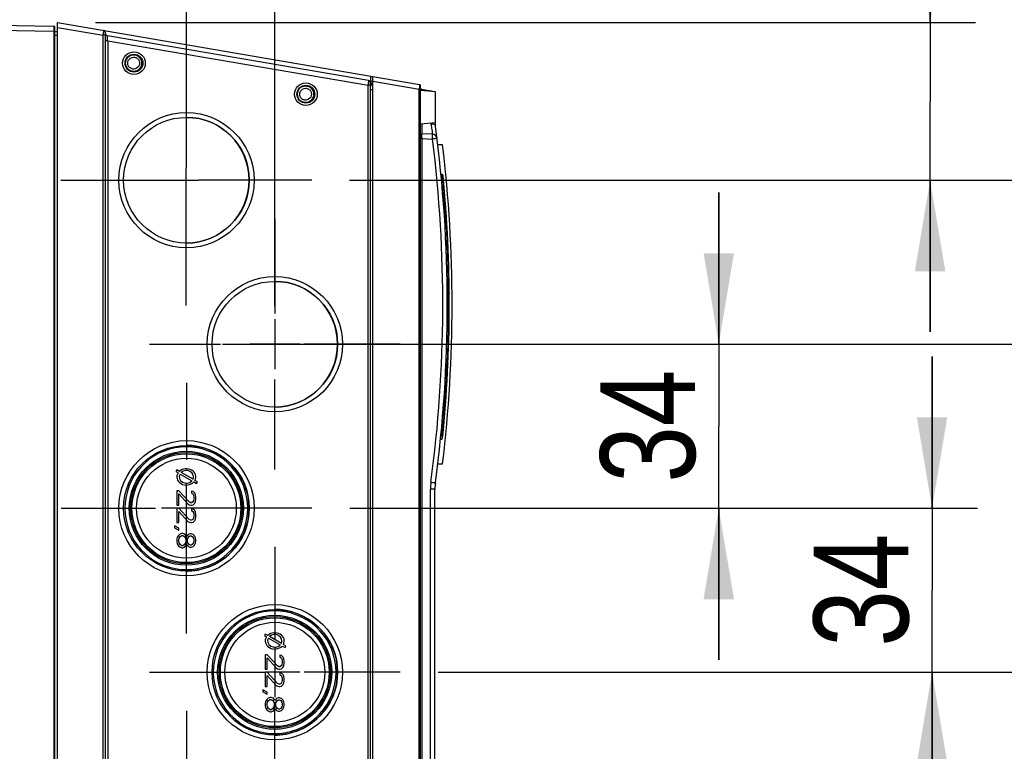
# Model space of a CAD drawing. Header units: inches. Extents: x 0 to 82.7, y 0 to 58.5.
# Tile 57 of 60: x 36.4 to 44.6, y 47 to 53. Entities that reach past the tile are written whole.
import ezdxf

# ---------------------------------------------------------------- set-up
doc = ezdxf.new("R2010")
doc.units = ezdxf.units.IN
doc.header["$LTSCALE"] = 4.547244
doc.header["$MEASUREMENT"] = 0
doc.linetypes.add('CENTER', pattern=[0.6, 0.375, -0.075, 0.075, -0.075])
doc.layers.get('0').update_dxf_attribs({"linetype": 'CONTINUOUS'})
doc.layers.add('DEFAULT_1', color=7, linetype='CENTER')
doc.styles.get("Standard").update_dxf_attribs({"font": 'txt', "width": 0.8})
doc.dimstyles.new('DIMSTYLE_2', dxfattribs={"dimtxt": 0.78125, "dimasz": 0.75, "dimexe": 0.18, "dimexo": 0.0625, "dimgap": 0.09, "dimtad": 1, "dimdec": 0, "dimzin": 4, "dimdsep": 46, "dimtxsty": 'STANDARD', "dimblk": '_FILLED', "dimblk1": '_FILLED', "dimblk2": '_FILLED', "dimcen": 0.09, "dimadec": 0, "dimazin": 0, "dimtfac": 1, "dimtdec": 0, "dimtofl": 0, "dimtmove": 0, "dimatfit": 3, "dimldrblk": '_FILLED', "dimfxl": 1, "dimtolj": 1, "dimtzin": 4, "dimarcsym": 0})

# ---------------------------------------------------------------- blocks, each defined once
blk = doc.blocks.new('_FILLED')
at = {"color": 0, "linetype": 'BYBLOCK'}
blk.add_solid([(0, 0), (-1, 0.167), (-1, -0.167)], dxfattribs=at)
blk = doc.blocks.new('*D2')
at = {"color": 7, "linetype": 'CONTINUOUS'}
for p, q in [((37.8139, 52.0265), (37.8139, 54.4328)), ((38.5422, 50.6748), (38.5422, 54.4328)), ((37.8139, 54.0578), (36.5639, 54.0578)), ((36.5639, 54.0578), (38.178, 54.0578)), ((40.8405, 54.0578), (38.178, 54.0578)), ((38.5422, 54.0578), (40.8405, 54.0578))]:
    blk.add_line(p, q, dxfattribs=at)
at = {"color": 7, "linetype": 'CONTINUOUS', "xscale": 0.75, "yscale": 0.75, "zscale": 0.75}
blk.add_blockref('_FILLED', (37.8139, 54.0578), dxfattribs=at)
at = {"color": 7, "linetype": 'CONTINUOUS', "xscale": 0.75, "yscale": 0.75, "zscale": 0.75, "rotation": 180}
blk.add_blockref('_FILLED', (38.5422, 54.0578), dxfattribs=at)
at = {"color": 7, "linetype": 'CONTINUOUS', "insert": (39.5905, 55.0344), "char_height": 0.78125, "width": 1.25, "attachment_point": 1, "line_spacing_factor": 0.9}
blk.add_mtext('18', dxfattribs=at)
blk = doc.blocks.new('*D9')
at = {"color": 7, "linetype": 'CONTINUOUS'}
for p, q in [((43.943, 53.0132), (43.943, 54.9878)), ((43.943, 54.9878), (43.943, 52.3636)), ((37.0642, 53.0132), (44.318, 53.0132)), ((43.943, 50.464), (43.943, 52.3636)), ((39.1586, 51.714), (44.318, 51.714)), ((43.943, 51.714), (43.943, 50.464))]:
    blk.add_line(p, q, dxfattribs=at)
at = {"color": 7, "linetype": 'CONTINUOUS', "xscale": 0.75, "yscale": 0.75, "zscale": 0.75}
for p, rotation in [((43.943, 53.0132), 270), ((43.943, 51.714), 90)]:
    blk.add_blockref('_FILLED', p, dxfattribs=dict(at, rotation=rotation))
at = {"color": 7, "linetype": 'CONTINUOUS', "insert": (42.9664, 53.7378), "char_height": 0.78125, "width": 1.25, "attachment_point": 1, "rotation": 90, "line_spacing_factor": 0.9}
blk.add_mtext('33', dxfattribs=at)
blk = doc.blocks.new('*D10')
at = {"color": 7, "linetype": 'CONTINUOUS'}
for p, q in [((46.0257, 51.714), (46.0257, 52.964)), ((46.0257, 52.964), (46.0257, 51.0382)), ((39.1586, 51.714), (46.4007, 51.714)), ((46.0257, 49.1123), (46.0257, 51.0382)), ((38.1111, 50.3623), (46.4007, 50.3623)), ((46.0257, 50.3623), (46.0257, 49.1123))]:
    blk.add_line(p, q, dxfattribs=at)
at = {"color": 7, "linetype": 'CONTINUOUS', "xscale": 0.75, "yscale": 0.75, "zscale": 0.75}
for p, rotation in [((46.0257, 51.714), 270), ((46.0257, 50.3623), 90)]:
    blk.add_blockref('_FILLED', p, dxfattribs=dict(at, rotation=rotation))
at = {"color": 7, "linetype": 'CONTINUOUS', "insert": (45.0491, 51.0382), "char_height": 0.78125, "width": 1.25, "attachment_point": 2, "rotation": 90, "line_spacing_factor": 0.9}
blk.add_mtext('34', dxfattribs=at)
blk = doc.blocks.new('*D11')
at = {"color": 7, "linetype": 'CONTINUOUS'}
for p, q in [((42.2011, 50.3623), (42.2011, 51.6123)), ((42.2011, 51.6123), (42.2011, 49.6865)), ((39.8881, 50.3623), (42.5761, 50.3623)), ((42.2011, 47.7606), (42.2011, 49.6865)), ((39.1598, 49.0106), (42.5761, 49.0106)), ((42.2011, 49.0106), (42.2011, 47.7606))]:
    blk.add_line(p, q, dxfattribs=at)
at = {"color": 7, "linetype": 'CONTINUOUS', "xscale": 0.75, "yscale": 0.75, "zscale": 0.75}
for p, rotation in [((42.2011, 50.3623), 270), ((42.2011, 49.0106), 90)]:
    blk.add_blockref('_FILLED', p, dxfattribs=dict(at, rotation=rotation))
at = {"color": 7, "linetype": 'CONTINUOUS', "insert": (41.2245, 49.6865), "char_height": 0.78125, "width": 1.25, "attachment_point": 2, "rotation": 90, "line_spacing_factor": 0.9}
blk.add_mtext('34', dxfattribs=at)
blk = doc.blocks.new('*D12')
at = {"color": 7, "linetype": 'CONTINUOUS'}
for p, q in [((43.9591, 49.0106), (43.9591, 50.2606)), ((43.9591, 50.2606), (43.9591, 48.3348)), ((39.1598, 49.0106), (44.3341, 49.0106)), ((43.9591, 46.409), (43.9591, 48.3348)), ((39.8881, 47.659), (44.3341, 47.659)), ((43.9591, 47.659), (43.9591, 46.409))]:
    blk.add_line(p, q, dxfattribs=at)
at = {"color": 7, "linetype": 'CONTINUOUS', "xscale": 0.75, "yscale": 0.75, "zscale": 0.75}
for p, rotation in [((43.9591, 49.0106), 270), ((43.9591, 47.659), 90)]:
    blk.add_blockref('_FILLED', p, dxfattribs=dict(at, rotation=rotation))
at = {"color": 7, "linetype": 'CONTINUOUS', "insert": (42.9825, 48.3348), "char_height": 0.78125, "width": 1.25, "attachment_point": 2, "rotation": 90, "line_spacing_factor": 0.9}
blk.add_mtext('34', dxfattribs=at)
blk = doc.blocks.new('*D13')
at = {"color": 7, "linetype": 'CONTINUOUS'}
for p, q in [((46.0332, 47.659), (46.0332, 48.909)), ((46.0332, 48.909), (46.0332, 46.9831)), ((39.8881, 47.659), (46.4082, 47.659)), ((46.0332, 45.0573), (46.0332, 46.9831)), ((39.1602, 46.3073), (46.4082, 46.3073)), ((46.0332, 46.3073), (46.0332, 45.0573))]:
    blk.add_line(p, q, dxfattribs=at)
at = {"color": 7, "linetype": 'CONTINUOUS', "xscale": 0.75, "yscale": 0.75, "zscale": 0.75}
for p, rotation in [((46.0332, 47.659), 270), ((46.0332, 46.3073), 90)]:
    blk.add_blockref('_FILLED', p, dxfattribs=dict(at, rotation=rotation))
at = {"color": 7, "linetype": 'CONTINUOUS', "insert": (45.0566, 46.9831), "char_height": 0.78125, "width": 1.25, "attachment_point": 2, "rotation": 90, "line_spacing_factor": 0.9}
blk.add_mtext('34', dxfattribs=at)

msp = doc.modelspace()

# ---------------------------------------------------------------- linework, layer by layer
at = {"color": 7, "linetype": 'CONTINUOUS'}
for p, q in [((36.7243, 52.9816), (34.9112, 53.0132)), ((36.7517, 43.4857), (36.7517, 53.0132)), ((36.7517, 53.0132), (39.734, 52.5036)), ((34.9112, 52.9739), (36.7243, 52.9422)), ((36.7243, 52.9816), (36.7281, 52.9805)), ((36.7244, 52.9619), (36.7243, 52.9812)), ((36.7243, 52.9422), (36.7244, 52.9573)), ((36.7243, 43.5567), (36.7243, 52.9422)), ((36.7281, 52.9422), (36.7243, 52.9422)), ((36.7244, 52.9573), (36.7244, 52.9619)), ((36.7281, 43.5184), (36.7281, 52.9801)), ((36.7281, 52.9398), (36.7517, 52.9398)), ((36.7517, 52.9736), (37.1267, 52.9096)), ((37.1454, 43.5696), (37.1454, 52.9294)), ((36.7517, 52.9051), (36.7281, 52.9051)), ((37.1267, 43.5894), (37.1267, 52.9096)), ((37.1454, 52.9096), (37.1267, 52.9096)), ((37.165, 52.8634), (37.1454, 52.8634)), ((39.3141, 52.536), (37.1618, 52.9038)), ((37.1633, 52.8838), (37.1618, 52.9035)), ((37.1641, 52.874), (37.1633, 52.8838)), ((37.165, 52.8634), (37.1641, 52.874)), ((37.165, 52.8634), (37.165, 43.6355)), ((37.165, 52.8634), (39.311, 52.4967)), ((39.3334, 52.5302), (39.323, 52.532)), ((39.3295, 52.5128), (39.3464, 52.5099)), ((39.3305, 43.9823), (39.3305, 52.5166)), ((39.3334, 52.5302), (39.3334, 52.5721)), ((39.3367, 52.5293), (39.3334, 52.5302)), ((39.3354, 52.5158), (39.3344, 52.5181)), ((39.3366, 52.5139), (39.3354, 52.5158)), ((39.3467, 52.5268), (39.3367, 52.5293)), ((39.3502, 43.9297), (39.3502, 52.5692)), ((39.3502, 52.5296), (39.7327, 52.4643)), ((39.3114, 52.5018), (39.311, 52.4967)), ((39.311, 44.0023), (39.311, 52.4967)), ((39.3305, 52.4967), (39.311, 52.4967)), ((39.3333, 52.5001), (39.3305, 52.5005)), ((39.35, 52.4573), (39.3305, 52.4573)), ((39.3469, 52.496), (39.3469, 52.4974)), ((39.349, 52.4701), (39.3469, 52.496)), ((39.7327, 44.0347), (39.7327, 52.4643)), ((39.7439, 52.4643), (39.7327, 52.4643)), ((39.7439, 44.007), (39.7439, 52.492)), ((39.8659, 52.4415), (39.7439, 52.4522)), ((39.7538, 52.4514), (39.7536, 52.4606)), ((39.8292, 52.448), (39.7537, 52.4609)), ((39.8659, 52.1873), (39.8659, 52.4415)), ((39.8659, 52.1873), (39.7439, 52.1766)), ((39.7551, 52.1776), (39.7551, 52.0985)), ((39.7551, 52.058), (39.7439, 52.058)), ((39.8418, 52.0928), (39.7551, 52.0973)), ((39.7551, 52.058), (39.7551, 44.4409)), ((39.7551, 52.058), (39.8418, 52.0534)), ((39.9246, 52.0054), (39.8853, 52.0054)), ((37.8127, 51.6145), (37.8127, 51.8136)), ((37.7131, 51.714), (37.9122, 51.714)), ((39.9214, 51.7607), (39.9112, 51.7644)), ((39.9138, 51.7407), (39.9237, 51.7371)), ((39.9219, 51.76), (39.9214, 51.7607)), ((39.9236, 51.7477), (39.9229, 51.7557)), ((39.9237, 51.7371), (39.9271, 51.6978)), ((39.9271, 51.6978), (39.9283, 51.6842)), ((39.9283, 51.6842), (39.9296, 51.669)), ((39.9324, 51.6342), (39.9339, 51.615)), ((39.9446, 51.4695), (39.9459, 51.4495)), ((39.9459, 51.4495), (39.9471, 51.4303)), ((39.9471, 51.4303), (39.9483, 51.4122)), ((39.9502, 51.3804), (39.9533, 51.3274)), ((39.9447, 51.3243), (39.9533, 51.3274)), ((39.9545, 51.3283), (39.955, 51.319)), ((39.955, 51.319), (39.9559, 51.3029)), ((39.9559, 51.3029), (39.9579, 51.2629)), ((39.9579, 51.2629), (39.9591, 51.2396)), ((39.9591, 51.2396), (39.9592, 51.2374)), ((39.9592, 51.2374), (39.9593, 51.2352)), ((39.9593, 51.2352), (39.9602, 51.2163)), ((39.9602, 51.2163), (39.9603, 51.2145)), ((39.961, 51.2111), (39.9603, 51.2145)), ((39.9616, 51.2072), (39.961, 51.2111)), ((39.9522, 51.1821), (39.962, 51.1785)), ((39.962, 51.1785), (39.9624, 51.1684)), ((39.9636, 51.139), (39.9641, 51.1254)), ((39.9641, 51.1254), (39.9646, 51.1101)), ((39.9658, 51.0754), (39.9659, 51.073)), ((39.9659, 51.073), (39.9664, 51.0562)), ((39.9664, 51.0562), (39.967, 51.0363)), ((39.967, 51.0363), (39.9676, 51.0158)), ((39.9687, 50.9735), (39.9692, 50.9522)), ((39.9692, 50.9522), (39.9696, 50.9313)), ((39.9704, 50.8908), (39.9707, 50.8717)), ((39.9707, 50.8717), (39.971, 50.8536)), ((39.971, 50.8536), (39.9712, 50.837)), ((39.9712, 50.837), (39.9713, 50.8346)), ((39.9713, 50.8346), (39.9714, 50.8218)), ((39.9714, 50.8218), (39.9716, 50.8082)), ((39.9716, 50.8082), (39.972, 50.7688)), ((39.9633, 50.7656), (39.972, 50.7688)), ((38.5422, 50.569), (38.5422, 50.1556)), ((39.9626, 50.6154), (39.972, 50.612)), ((39.9714, 50.559), (39.9712, 50.5438)), ((39.9716, 50.5726), (39.9714, 50.559)), ((39.972, 50.612), (39.9716, 50.5726)), ((39.9704, 50.49), (39.9701, 50.4701)), ((39.9707, 50.5091), (39.9704, 50.49)), ((39.971, 50.5271), (39.9707, 50.5091)), ((39.9712, 50.5438), (39.971, 50.5271)), ((39.9687, 50.4074), (39.9682, 50.3862)), ((39.9692, 50.4287), (39.9687, 50.4074)), ((39.9696, 50.4496), (39.9692, 50.4287)), ((39.9701, 50.4701), (39.9696, 50.4496)), ((38.7489, 50.3623), (38.3355, 50.3623)), ((39.9664, 50.3248), (39.9658, 50.3057)), ((39.967, 50.3448), (39.9664, 50.3248)), ((39.9676, 50.3653), (39.967, 50.3448)), ((39.9682, 50.3862), (39.9676, 50.3653)), ((39.9641, 50.2557), (39.9636, 50.242)), ((39.9646, 50.2709), (39.9641, 50.2557)), ((39.9652, 50.2876), (39.9646, 50.2709)), ((39.9658, 50.3057), (39.9652, 50.2876)), ((39.9515, 50.1661), (39.9548, 50.1662)), ((39.9526, 50.1988), (39.962, 50.2023)), ((39.9548, 50.1662), (39.9576, 50.1663)), ((39.9576, 50.1663), (39.9603, 50.1664)), ((39.9603, 50.1664), (39.9602, 50.1645)), ((39.9622, 50.2068), (39.962, 50.2023)), ((39.9624, 50.2124), (39.9622, 50.2068)), ((39.9557, 50.0735), (39.9544, 50.0524)), ((39.9447, 50.0565), (39.9533, 50.0534)), ((39.9533, 50.0534), (39.9502, 50.0005)), ((39.9459, 49.9317), (39.9446, 49.9118)), ((39.9339, 49.7652), (39.9324, 49.7461)), ((39.9271, 49.6828), (39.9237, 49.6437)), ((39.9282, 49.6963), (39.9271, 49.6828)), ((39.9324, 49.7461), (39.9309, 49.7281)), ((39.9097, 49.6065), (39.9174, 49.6086)), ((39.9221, 49.641), (39.9126, 49.6384)), ((39.9128, 49.6397), (39.9237, 49.6437)), ((39.9174, 49.6086), (39.9203, 49.6094)), ((39.9203, 49.6094), (39.9176, 49.5811)), ((39.9224, 49.6438), (39.9221, 49.641)), ((39.9071, 49.577), (39.9176, 49.5808)), ((39.8853, 49.3754), (39.9246, 49.3754)), ((37.7353, 49.3258), (37.7274, 49.3122)), ((37.7274, 49.3122), (37.7449, 49.302)), ((37.7554, 49.3141), (37.7353, 49.3258)), ((37.7611, 49.2926), (37.8587, 49.236)), ((37.8681, 49.2488), (37.7704, 49.3054)), ((37.8139, 48.8608), (37.8139, 49.2173)), ((37.8746, 49.2268), (37.8977, 49.2134)), ((37.9054, 49.2272), (37.8841, 49.2395)), ((37.8977, 49.2134), (37.9054, 49.2272)), ((37.7514, 49.1547), (37.7346, 49.1547)), ((37.7346, 49.1547), (37.7346, 49.0366)), ((37.8351, 49.0628), (37.7514, 49.1547)), ((37.7514, 49.0366), (37.7514, 49.1284)), ((37.7514, 49.1284), (37.8251, 49.0464)), ((37.8686, 49.1481), (37.8552, 49.1514)), ((37.8552, 49.1514), (37.8552, 49.135)), ((37.8552, 49.135), (37.8653, 49.1284)), ((37.8653, 49.1284), (37.872, 49.1186)), ((37.882, 49.135), (37.8686, 49.1481)), ((37.872, 49.1186), (37.8753, 49.1022)), ((37.8753, 49.1022), (37.8753, 49.0891)), ((37.8887, 49.1219), (37.882, 49.135)), ((37.8921, 49.0989), (37.8887, 49.1219)), ((37.8921, 49.0858), (37.8921, 49.0989)), ((39.862, 49.1677), (39.8247, 49.1677)), ((39.8247, 44.4446), (39.8247, 49.1677)), ((39.862, 44.312), (39.862, 49.1677)), ((37.7346, 49.0366), (37.7514, 49.0366)), ((37.8251, 49.0464), (37.8351, 49.0398)), ((37.8485, 49.0563), (37.8351, 49.0628)), ((37.8351, 49.0398), (37.8485, 49.0366)), ((37.8552, 49.0563), (37.8485, 49.0563)), ((37.8485, 49.0366), (37.8552, 49.0366)), ((37.8653, 49.0628), (37.8552, 49.0563)), ((37.8552, 49.0366), (37.8686, 49.0398)), ((37.872, 49.0727), (37.8653, 49.0628)), ((37.8686, 49.0398), (37.882, 49.053)), ((37.8753, 49.0891), (37.872, 49.0727)), ((37.882, 49.053), (37.8887, 49.0661)), ((37.8887, 49.0661), (37.8921, 49.0858)), ((37.7346, 49.0103), (37.6072, 49.0106)), ((37.7514, 49.0103), (37.7346, 49.0103)), ((37.7346, 49.0103), (37.7346, 48.8922)), ((38.0174, 49.0106), (37.7514, 49.0103)), ((37.8351, 48.9185), (37.7514, 49.0103)), ((37.7514, 48.8922), (37.7514, 48.9841)), ((37.7514, 48.9841), (37.8251, 48.9021)), ((37.8686, 49.0038), (37.8552, 49.007)), ((37.8552, 49.007), (37.8552, 48.9906)), ((37.8552, 48.9906), (37.8653, 48.9841)), ((37.8653, 48.9841), (37.872, 48.9742)), ((37.882, 48.9906), (37.8686, 49.0038)), ((37.872, 48.9742), (37.8753, 48.9578)), ((37.8753, 48.9447), (37.872, 48.9283)), ((37.8753, 48.9578), (37.8753, 48.9447)), ((37.8887, 48.9775), (37.882, 48.9906)), ((37.8921, 48.9545), (37.8887, 48.9775)), ((37.8887, 48.9217), (37.8921, 48.9414)), ((37.8921, 48.9414), (37.8921, 48.9545)), ((37.7145, 48.866), (37.7145, 48.8496)), ((37.7514, 48.8463), (37.7145, 48.866)), ((37.7346, 48.8922), (37.7514, 48.8922)), ((37.8251, 48.9021), (37.8351, 48.8955)), ((37.8485, 48.9119), (37.8351, 48.9185)), ((37.8351, 48.8955), (37.8485, 48.8922)), ((37.8552, 48.9119), (37.8485, 48.9119)), ((37.8485, 48.8922), (37.8552, 48.8922)), ((37.8653, 48.9185), (37.8552, 48.9119)), ((37.8552, 48.8922), (37.8686, 48.8955)), ((37.872, 48.9283), (37.8653, 48.9185)), ((37.8686, 48.8955), (37.882, 48.9086)), ((37.882, 48.9086), (37.8887, 48.9217)), ((37.7145, 48.8496), (37.7514, 48.8299)), ((37.748, 48.7872), (37.738, 48.7708)), ((37.7581, 48.7971), (37.748, 48.7872)), ((37.7514, 48.8299), (37.7514, 48.8463)), ((37.7547, 48.7643), (37.7614, 48.7774)), ((37.7748, 48.8036), (37.7581, 48.7971)), ((37.7614, 48.7774), (37.7748, 48.7872)), ((37.7849, 48.8036), (37.7748, 48.8036)), ((37.7748, 48.7872), (37.7849, 48.7872)), ((37.8016, 48.7971), (37.7849, 48.8036)), ((37.7849, 48.7872), (37.7983, 48.7774)), ((37.7983, 48.7774), (37.805, 48.7643)), ((37.8117, 48.7839), (37.8016, 48.7971)), ((37.815, 48.7774), (37.8117, 48.7839)), ((37.8184, 48.7839), (37.815, 48.7774)), ((37.8284, 48.7938), (37.8184, 48.7839)), ((37.8251, 48.7643), (37.8351, 48.7774)), ((37.8418, 48.8003), (37.8284, 48.7938)), ((37.8351, 48.7774), (37.8452, 48.7839)), ((37.8519, 48.8003), (37.8418, 48.8003)), ((37.8452, 48.7839), (37.8519, 48.7839)), ((37.8686, 48.7938), (37.8519, 48.8003)), ((37.8519, 48.7839), (37.8619, 48.7774)), ((37.8619, 48.7774), (37.872, 48.7643)), ((37.8787, 48.7839), (37.8686, 48.7938)), ((37.8887, 48.7675), (37.8787, 48.7839)), ((37.738, 48.7708), (37.7346, 48.7544)), ((37.7346, 48.7544), (37.7346, 48.7347)), ((37.7346, 48.7347), (37.738, 48.7183)), ((37.738, 48.7183), (37.748, 48.7019)), ((37.748, 48.7019), (37.7581, 48.6921)), ((37.7514, 48.7511), (37.7547, 48.7643)), ((37.7514, 48.738), (37.7514, 48.7511)), ((37.7547, 48.7249), (37.7514, 48.738)), ((37.7614, 48.7118), (37.7547, 48.7249)), ((37.7581, 48.6921), (37.7748, 48.6855)), ((37.7748, 48.7019), (37.7614, 48.7118)), ((37.7849, 48.7019), (37.7748, 48.7019)), ((37.7983, 48.7118), (37.7849, 48.7019)), ((37.7849, 48.6855), (37.8016, 48.6921)), ((37.805, 48.7249), (37.7983, 48.7118)), ((37.8016, 48.6921), (37.8117, 48.7052)), ((37.805, 48.7643), (37.8083, 48.7511)), ((37.8083, 48.738), (37.805, 48.7249)), ((37.8083, 48.7511), (37.8083, 48.738)), ((37.8117, 48.7052), (37.815, 48.7118)), ((37.815, 48.7118), (37.8184, 48.7052)), ((37.8184, 48.7052), (37.8284, 48.6954)), ((37.8217, 48.7511), (37.8251, 48.7643)), ((37.8217, 48.738), (37.8217, 48.7511)), ((37.8251, 48.7249), (37.8217, 48.738)), ((37.8351, 48.7118), (37.8251, 48.7249)), ((37.8284, 48.6954), (37.8418, 48.6888)), ((37.8452, 48.7052), (37.8351, 48.7118)), ((37.8519, 48.7052), (37.8452, 48.7052)), ((37.8619, 48.7118), (37.8519, 48.7052)), ((37.8519, 48.6888), (37.8686, 48.6954)), ((37.872, 48.7249), (37.8619, 48.7118)), ((37.8686, 48.6954), (37.8787, 48.7052)), ((37.872, 48.7643), (37.8753, 48.7511)), ((37.8753, 48.738), (37.872, 48.7249)), ((37.8753, 48.7511), (37.8753, 48.738)), ((37.8787, 48.7052), (37.8887, 48.7216)), ((37.8921, 48.7511), (37.8887, 48.7675)), ((37.8887, 48.7216), (37.8921, 48.738)), ((37.8921, 48.738), (37.8921, 48.7511)), ((37.7748, 48.6855), (37.7849, 48.6855)), ((37.8418, 48.6888), (37.8519, 48.6888)), ((38.4636, 47.9741), (38.4557, 47.9605)), ((38.4837, 47.9624), (38.4636, 47.9741)), ((38.4557, 47.9605), (38.4733, 47.9503)), ((38.4894, 47.9409), (38.587, 47.8844)), ((38.5964, 47.8971), (38.4988, 47.9537)), ((38.6337, 47.8755), (38.6124, 47.8878)), ((38.4797, 47.803), (38.4629, 47.803)), ((38.4629, 47.803), (38.4629, 47.6849)), ((38.5634, 47.7111), (38.4797, 47.803)), ((38.5422, 47.8656), (38.5422, 47.4523)), ((38.597, 47.7964), (38.5835, 47.7997)), ((38.5835, 47.7997), (38.5835, 47.7833)), ((38.6029, 47.8751), (38.626, 47.8617)), ((38.626, 47.8617), (38.6337, 47.8755)), ((38.4797, 47.7767), (38.5534, 47.6947)), ((38.4797, 47.6849), (38.4797, 47.7767)), ((38.5835, 47.7833), (38.5936, 47.7767)), ((38.5936, 47.7767), (38.6003, 47.7669)), ((38.6003, 47.721), (38.5936, 47.7111)), ((38.6104, 47.7833), (38.597, 47.7964)), ((38.6003, 47.7669), (38.6037, 47.7505)), ((38.6037, 47.7374), (38.6003, 47.721)), ((38.6037, 47.7505), (38.6037, 47.7374)), ((38.6171, 47.7702), (38.6104, 47.7833)), ((38.6204, 47.7472), (38.6171, 47.7702)), ((38.6171, 47.7144), (38.6204, 47.7341)), ((38.6204, 47.7341), (38.6204, 47.7472)), ((38.3998, 47.659), (38.4629, 47.6586)), ((38.4629, 47.6849), (38.4797, 47.6849)), ((38.4797, 47.6586), (38.4629, 47.6586)), ((38.4629, 47.6586), (38.4629, 47.5405)), ((38.7489, 47.659), (38.4797, 47.6586)), ((38.5634, 47.5668), (38.4797, 47.6586)), ((38.5534, 47.6947), (38.5634, 47.6882)), ((38.5768, 47.7046), (38.5634, 47.7111)), ((38.5634, 47.6882), (38.5768, 47.6849)), ((38.5835, 47.7046), (38.5768, 47.7046)), ((38.5768, 47.6849), (38.5835, 47.6849)), ((38.5936, 47.7111), (38.5835, 47.7046)), ((38.5835, 47.6849), (38.597, 47.6882)), ((38.597, 47.6521), (38.5835, 47.6553)), ((38.5835, 47.6553), (38.5835, 47.6389)), ((38.5835, 47.6389), (38.5936, 47.6324)), ((38.597, 47.6882), (38.6104, 47.7013)), ((38.6104, 47.6389), (38.597, 47.6521)), ((38.6104, 47.7013), (38.6171, 47.7144)), ((38.6171, 47.6258), (38.6104, 47.6389)), ((38.4797, 47.6324), (38.5534, 47.5504)), ((38.4797, 47.5405), (38.4797, 47.6324)), ((38.5768, 47.5602), (38.5634, 47.5668)), ((38.5835, 47.5602), (38.5768, 47.5602)), ((38.5936, 47.5668), (38.5835, 47.5602)), ((38.5936, 47.6324), (38.6003, 47.6225)), ((38.6003, 47.5766), (38.5936, 47.5668)), ((38.597, 47.5438), (38.6104, 47.5569)), ((38.6003, 47.6225), (38.6037, 47.6061)), ((38.6037, 47.593), (38.6003, 47.5766)), ((38.6037, 47.6061), (38.6037, 47.593)), ((38.6104, 47.5569), (38.6171, 47.57)), ((38.6204, 47.6029), (38.6171, 47.6258)), ((38.6171, 47.57), (38.6204, 47.5897)), ((38.6204, 47.5897), (38.6204, 47.6029)), ((38.4797, 47.4946), (38.4428, 47.5143)), ((38.4428, 47.5143), (38.4428, 47.4979)), ((38.4428, 47.4979), (38.4797, 47.4782)), ((38.4629, 47.5405), (38.4797, 47.5405)), ((38.4797, 47.4782), (38.4797, 47.4946)), ((38.5534, 47.5504), (38.5634, 47.5438)), ((38.5634, 47.5438), (38.5768, 47.5405)), ((38.5768, 47.5405), (38.5835, 47.5405)), ((38.5835, 47.5405), (38.597, 47.5438)), ((38.4663, 47.4191), (38.4629, 47.4027)), ((38.4629, 47.4027), (38.4629, 47.383)), ((38.4763, 47.4355), (38.4663, 47.4191)), ((38.4864, 47.4454), (38.4763, 47.4355)), ((38.4797, 47.3994), (38.483, 47.4126)), ((38.4797, 47.3863), (38.4797, 47.3994)), ((38.483, 47.4126), (38.4897, 47.4257)), ((38.5031, 47.4519), (38.4864, 47.4454)), ((38.4897, 47.4257), (38.5031, 47.4355)), ((38.5132, 47.4519), (38.5031, 47.4519)), ((38.5031, 47.4355), (38.5132, 47.4355)), ((38.5299, 47.4454), (38.5132, 47.4519)), ((38.5132, 47.4355), (38.5266, 47.4257)), ((38.5266, 47.4257), (38.5333, 47.4126)), ((38.54, 47.4323), (38.5299, 47.4454)), ((38.5333, 47.4126), (38.5366, 47.3994)), ((38.5366, 47.3994), (38.5366, 47.3863)), ((38.5433, 47.4257), (38.54, 47.4323)), ((38.5467, 47.4323), (38.5433, 47.4257)), ((38.5567, 47.4421), (38.5467, 47.4323)), ((38.55, 47.3994), (38.5534, 47.4126)), ((38.55, 47.3863), (38.55, 47.3994)), ((38.5534, 47.4126), (38.5634, 47.4257)), ((38.5701, 47.4487), (38.5567, 47.4421)), ((38.5634, 47.4257), (38.5735, 47.4323)), ((38.5802, 47.4487), (38.5701, 47.4487)), ((38.5735, 47.4323), (38.5802, 47.4323)), ((38.597, 47.4421), (38.5802, 47.4487)), ((38.5802, 47.4323), (38.5903, 47.4257)), ((38.5903, 47.4257), (38.6003, 47.4126)), ((38.607, 47.4323), (38.597, 47.4421)), ((38.6003, 47.4126), (38.6037, 47.3994)), ((38.6037, 47.3994), (38.6037, 47.3863)), ((38.6171, 47.4158), (38.607, 47.4323)), ((38.6204, 47.3994), (38.6171, 47.4158)), ((38.6204, 47.3863), (38.6204, 47.3994)), ((38.4629, 47.383), (38.4663, 47.3666)), ((38.4663, 47.3666), (38.4763, 47.3502)), ((38.4763, 47.3502), (38.4864, 47.3404)), ((38.483, 47.3732), (38.4797, 47.3863)), ((38.4897, 47.3601), (38.483, 47.3732)), ((38.4864, 47.3404), (38.5031, 47.3338)), ((38.5031, 47.3502), (38.4897, 47.3601)), ((38.5132, 47.3502), (38.5031, 47.3502)), ((38.5031, 47.3338), (38.5132, 47.3338)), ((38.5266, 47.3601), (38.5132, 47.3502)), ((38.5132, 47.3338), (38.5299, 47.3404)), ((38.5333, 47.3732), (38.5266, 47.3601)), ((38.5299, 47.3404), (38.54, 47.3535)), ((38.5366, 47.3863), (38.5333, 47.3732)), ((38.54, 47.3535), (38.5433, 47.3601)), ((38.5433, 47.3601), (38.5467, 47.3535)), ((38.5467, 47.3535), (38.5567, 47.3437)), ((38.5534, 47.3732), (38.55, 47.3863)), ((38.5634, 47.3601), (38.5534, 47.3732)), ((38.5567, 47.3437), (38.5701, 47.3371)), ((38.5735, 47.3535), (38.5634, 47.3601)), ((38.5701, 47.3371), (38.5802, 47.3371)), ((38.5802, 47.3535), (38.5735, 47.3535)), ((38.5903, 47.3601), (38.5802, 47.3535)), ((38.5802, 47.3371), (38.597, 47.3437)), ((38.6003, 47.3732), (38.5903, 47.3601)), ((38.597, 47.3437), (38.607, 47.3535)), ((38.6037, 47.3863), (38.6003, 47.3732)), ((38.607, 47.3535), (38.6171, 47.3699)), ((38.6171, 47.3699), (38.6204, 47.3863))]:
    msp.add_line(p, q, dxfattribs=at)
msp.add_lwpolyline([(39.9176, 49.5808), (39.9185, 49.5812), (39.9206, 49.5824), (39.9224, 49.5841), (39.9238, 49.5861), (39.9248, 49.5884), (39.9253, 49.5907)], dxfattribs=at)
for centre, radius in [((37.3811, 52.6786), 0.0932), ((37.381, 52.6786), 0.0735), ((38.7984, 52.4227), 0.0932), ((38.7983, 52.4227), 0.0735), ((37.8142, 51.714), 0.5571), ((37.8138, 51.714), 0.5177), ((38.5425, 50.3623), 0.5571), ((38.5422, 50.3623), 0.5177), ((37.8142, 49.0106), 0.5571), ((37.8138, 49.0106), 0.5177), ((37.8128, 49.0106), 0.4702), ((37.8129, 49.0106), 0.4591), ((37.8131, 49.0106), 0.4484), ((37.8133, 49.0106), 0.4114), ((38.5425, 47.659), 0.5571), ((38.5422, 47.659), 0.5177), ((38.5411, 47.659), 0.4702), ((38.5412, 47.659), 0.4591), ((38.5415, 47.659), 0.4484), ((38.5417, 47.659), 0.4114)]:
    msp.add_circle(centre, radius, dxfattribs=at)
for centre, radius, start, end in [((36.7242, 52.9737), 0.00787, 59.99993, 89), ((35.5418, 53.0427), 1.5905, 355.19799, 355.38312), ((37.1258, 52.9294), 0.0197, 0, 80.30262), ((37.1651, 52.9232), 0.0197, 180, 260.30262), ((37.3786, 52.6786), 0.0687, 135.00154, 224.99846), ((37.3786, 52.6786), 0.0687, 315.00154, 44.99846), ((39.3108, 52.5166), 0.0197, 0.79527, 80.30262), ((39.3501, 52.5167), 0.0196, 180.79526, 260.37244), ((39.3662, 52.5264), 0.0331, 173.46273, 179.17338), ((39.3644, 52.5264), 0.0312, 179.13532, 184.94564), ((38.7958, 52.4227), 0.0687, 135.00154, 224.99846), ((38.7958, 52.4227), 0.0687, 315.00154, 44.99846), ((37.18, 52.5922), 2.5559, 357.13165, 357.24746), ((39.7321, 52.492), 0.0118, 0, 80.30262), ((39.7557, 52.4725), 0.0118, 180, 260.30262), ((39.8226, 52.4092), 0.0394, 61.38905, 80.30262), ((37.8126, 51.714), 0.5177, 270.00252, 89.99748), ((40.1403, 52.2287), 0.3157, 188.15221, 189.0001), ((40.2557, 52.2131), 0.3937, 183.79271, 187.66406), ((28.9403, 50.6904), 11.0236, 352.33594, 7.66406), ((42.257, 52.0971), 2.5023, 180.7773, 180.89512), ((28.9419, 50.6904), 10.9848, 352.33628, 7.12786), ((39.8397, 52.0534), 0.0394, 7.1282, 87), ((28.9797, 50.6904), 11.0236, 353.14912, 6.85088), ((39.9174, 51.7496), 0.0118, 5.50288, 70), ((39.7236, 51.7371), 0.2003, 1.54075, 3.02028), ((39.6101, 51.7341), 0.3138, 0.52756, 1.53024), ((28.923, 50.6904), 11.0571, 354.29217, 5.50288), ((27.7396, 50.6493), 12.2326, 4.61823, 4.78169), ((27.7262, 50.6498), 12.2458, 3.83789, 4.52066), ((27.7588, 50.652), 12.2132, 3.41917, 3.56888), ((39.7829, 45.9554), 5.2621, 88.06771, 88.18704), ((39.8621, 51.1948), 0.1003, 4.60241, 7.10338), ((39.8359, 51.1926), 0.1266, 2.51054, 4.63045), ((39.8226, 51.1919), 0.14, 358.59968, 2.55498), ((28.5659, 50.7102), 11.4057, 2.15474, 2.30222), ((39.9579, 51.1674), 0.0119, 2.54221, 17.18239), ((27.8757, 50.6822), 12.0965, 1.8628, 2.02763), ((27.3816, 50.6685), 12.5908, 1.3881, 1.58034), ((27.9022, 50.6793), 12.0701, 1.00436, 1.1965), ((38.541, 50.3623), 0.5177, 270.00252, 89.99748), ((28.5401, 50.6904), 11.4322, 359.60674, 0.3931), ((28.1179, 50.6881), 11.8541, 357.70014, 357.84351), ((30.5016, 50.5839), 9.4679, 357.30172, 357.46129), ((34.3773, 50.3929), 5.5875, 356.72293, 356.90999), ((32.71, 50.4792), 7.2571, 356.93943, 357.30667), ((27.7757, 50.7279), 12.1963, 356.2569, 356.58075), ((27.7525, 50.7291), 12.2195, 355.47572, 356.16485), ((27.8652, 50.7212), 12.1065, 355.14357, 355.2944), ((39.7926, 49.6304), 0.13, 2.67796, 4.70002), ((37.8128, 49.0106), 0.5059, 95.00063, 264.99938), ((37.8129, 49.0119), 0.5047, 84.9818, 95.0182), ((37.8128, 49.012), 0.5164, 84.98003, 89.99263), ((37.8128, 49.0106), 0.5059, 275.00063, 84.99937), ((37.8129, 49.0106), 0.5177, 275.00142, 84.99857), ((40.2582, 49.1677), 0.4336, 172.34034, 179.99578), ((40.2557, 49.1677), 0.3937, 172.33594, 180), ((37.8127, 49.0094), 0.5047, 264.9818, 275.0182), ((37.8128, 49.0093), 0.5164, 270.00737, 275.01997), ((38.5411, 47.659), 0.5059, 95.00063, 264.99938), ((38.5412, 47.6602), 0.5047, 84.9818, 95.0182), ((38.5412, 47.6603), 0.5164, 84.98003, 89.99263), ((38.5411, 47.659), 0.5059, 275.00063, 84.99937), ((38.5412, 47.659), 0.5177, 275.00142, 84.99857), ((38.5411, 47.6577), 0.5047, 264.9818, 275.0182), ((38.5412, 47.6576), 0.5164, 270.00737, 275.01997)]:
    msp.add_arc(centre, radius, start, end, dxfattribs=at)
for centre, major_axis, ratio, start_param, end_param in [((37.8133, 49.2688), (0.0787, 0), 0.850032, 5.829248, 8.681662), ((37.8133, 49.2688), (0.0787, 0), 0.850032, 2.623759, 5.603966), ((37.8133, 49.2688), (0.0591, 0), 0.8667, 2.658322, 5.587415), ((37.8133, 49.2688), (0.0591, -0.0002), 0.900034, 5.900405, 8.670471), ((38.5417, 47.9172), (0.0787, 0), 0.850032, 5.829248, 8.681662), ((38.5417, 47.9172), (0.0591, -0.0002), 0.900034, 5.900405, 8.670471), ((38.5417, 47.9172), (0.0787, 0), 0.850032, 2.623759, 5.603966), ((38.5417, 47.9172), (0.0591, 0), 0.8667, 2.658322, 5.587415)]:
    msp.add_ellipse(centre, major_axis=major_axis, ratio=ratio, start_param=start_param, end_param=end_param, dxfattribs=at)
for points, knots in [([(37.1291, 52.9488), (37.1299, 52.9486), (37.1283, 52.9437), (37.1294, 52.9383), (37.1279, 52.927), (37.1275, 52.9191), (37.1272, 52.9147)], [0, 0, 0, 0, 0.074953, 0.286856, 0.608609, 1, 1, 1, 1]), ([(37.378, 52.7277), (37.3866, 52.7277), (37.4039, 52.7231), (37.4166, 52.7104), (37.4208, 52.703)], [0, 0, 0, 0, 0.500286, 1, 1, 1, 1]), ([(37.3788, 52.6295), (37.3702, 52.6295), (37.3529, 52.634), (37.3402, 52.6468), (37.336, 52.6542)], [0, 0, 0, 0, 0.500286, 1, 1, 1, 1]), ([(39.3141, 52.536), (39.3143, 52.536), (39.3138, 52.5347), (39.3141, 52.5332), (39.3136, 52.5299), (39.3133, 52.524), (39.3124, 52.5144), (39.3118, 52.5063), (39.3114, 52.5018)], [0, 0, 0, 0, 0.018773, 0.074004, 0.164141, 0.285982, 0.608158, 1, 1, 1, 1]), ([(38.7953, 52.4717), (38.8038, 52.4717), (38.8212, 52.4672), (38.8339, 52.4545), (38.8381, 52.4471)], [0, 0, 0, 0, 0.500286, 1, 1, 1, 1]), ([(39.734, 52.5036), (39.7349, 52.5035), (39.7331, 52.4985), (39.7345, 52.4931), (39.7333, 52.4818), (39.7331, 52.4739), (39.7329, 52.4694)], [0, 0, 0, 0, 0.074636, 0.286828, 0.608827, 1, 1, 1, 1]), ([(39.8295, 52.4447), (39.8295, 52.4455), (39.8295, 52.4464), (39.8295, 52.4479), (39.8292, 52.448)], [0, 0, 0, 0, 0.727025, 1, 1, 1, 1]), ([(38.796, 52.3736), (38.7875, 52.3736), (38.7702, 52.3781), (38.7575, 52.3909), (38.7532, 52.3983)], [0, 0, 0, 0, 0.500286, 1, 1, 1, 1]), ([(39.8285, 52.1793), (39.8321, 52.1795), (39.844, 52.1792), (39.8572, 52.1747), (39.8624, 52.1679)], [0, 0, 0, 0, 0.291306, 1, 1, 1, 1]), ([(39.8285, 52.1793), (39.8304, 52.1673), (39.8348, 52.1384), (39.8396, 52.1096), (39.8418, 52.0928)], [0, 0, 0, 0, 0.418421, 1, 1, 1, 1]), ([(39.8624, 52.1679), (39.8628, 52.1673), (39.8636, 52.1662), (39.8642, 52.1649), (39.8645, 52.1643)], [0, 0, 0, 0, 0.508031, 1, 1, 1, 1]), ([(39.8645, 52.1643), (39.8647, 52.1637), (39.8651, 52.1625), (39.8654, 52.1612), (39.8655, 52.1606)], [0, 0, 0, 0, 0.504102, 1, 1, 1, 1]), ([(39.755, 52.0631), (39.7549, 52.0672), (39.755, 52.0785), (39.7542, 52.0898), (39.755, 52.097)], [0, 0, 0, 0, 0.362689, 1, 1, 1, 1]), ([(39.8418, 52.0534), (39.842, 52.0584), (39.8423, 52.0674), (39.8431, 52.0805), (39.8418, 52.0867), (39.8428, 52.0927), (39.8418, 52.0928)], [0, 0, 0, 0, 0.381585, 0.705042, 0.921614, 1, 1, 1, 1]), ([(39.8788, 52.0583), (39.8788, 52.0581), (39.8773, 52.0584), (39.8758, 52.0577), (39.8721, 52.0574), (39.8657, 52.0564), (39.8553, 52.0552), (39.8465, 52.054), (39.8418, 52.0534)], [0, 0, 0, 0, 0.019201, 0.075348, 0.166524, 0.28977, 0.613983, 1, 1, 1, 1]), ([(39.9603, 50.1664), (39.9608, 50.1681), (39.9623, 50.1767), (39.9626, 50.1855), (39.9625, 50.1924)], [0, 0, 0, 0, 0.205959, 1, 1, 1, 1]), ([(39.9204, 49.6094), (39.922, 49.6124), (39.9223, 49.6219), (39.9227, 49.6308), (39.9224, 49.6364)], [0, 0, 0, 0, 0.376266, 1, 1, 1, 1]), ([(39.9221, 49.641), (39.9241, 49.6407), (39.9265, 49.6401), (39.9299, 49.6383), (39.9298, 49.6374)], [0, 0, 0, 0, 0.675929, 1, 1, 1, 1]), ([(39.8285, 49.2255), (39.8333, 49.2249), (39.842, 49.2236), (39.8524, 49.2223), (39.8589, 49.2212), (39.8625, 49.2209), (39.864, 49.2202), (39.8655, 49.2205), (39.8655, 49.2202)], [0, 0, 0, 0, 0.385817, 0.70988, 0.833168, 0.924415, 0.980696, 1, 1, 1, 1])]:
    msp.add_open_spline(points, degree=3, knots=knots, dxfattribs=at)
for points in [[(37.1454, 52.9201), (37.1461, 52.9162), (37.1479, 52.9124), (37.1507, 52.9096)], [(37.336, 52.6542), (37.328, 52.6681), (37.3278, 52.6883), (37.3356, 52.7024)], [(37.33, 52.7271), (37.3424, 52.7395), (37.3611, 52.7473), (37.3786, 52.7473)], [(37.3356, 52.7024), (37.3436, 52.7168), (37.3616, 52.7277), (37.378, 52.7277)], [(37.3786, 52.7473), (37.3961, 52.7473), (37.4147, 52.7395), (37.4271, 52.7271)], [(37.4208, 52.703), (37.4289, 52.6891), (37.429, 52.6688), (37.4212, 52.6548)], [(37.3786, 52.6099), (37.3611, 52.6099), (37.3424, 52.6177), (37.33, 52.63)], [(37.4271, 52.63), (37.4147, 52.6177), (37.3961, 52.6099), (37.3786, 52.6099)], [(37.4212, 52.6548), (37.4132, 52.6404), (37.3952, 52.6295), (37.3788, 52.6295)], [(39.3305, 52.5166), (39.3305, 52.5146), (39.3308, 52.5126), (39.3314, 52.5108)], [(39.3314, 52.5108), (39.3332, 52.5051), (39.3383, 52.5), (39.3439, 52.4981)], [(39.3344, 52.5181), (39.3338, 52.5199), (39.3334, 52.5218), (39.3333, 52.5238)], [(39.3414, 52.5108), (39.3395, 52.5111), (39.3378, 52.5124), (39.3366, 52.5139)], [(38.7532, 52.3983), (38.7452, 52.4122), (38.7451, 52.4324), (38.7529, 52.4465)], [(38.7473, 52.4712), (38.7597, 52.4836), (38.7783, 52.4913), (38.7958, 52.4913)], [(38.7529, 52.4465), (38.7609, 52.4609), (38.7789, 52.4717), (38.7953, 52.4717)], [(38.7958, 52.4913), (38.8134, 52.4913), (38.832, 52.4836), (38.8444, 52.4712)], [(38.8381, 52.4471), (38.8461, 52.4332), (38.8463, 52.4129), (38.8385, 52.3989)], [(38.7958, 52.354), (38.7783, 52.354), (38.7597, 52.3617), (38.7473, 52.3741)], [(38.8444, 52.3741), (38.832, 52.3617), (38.8134, 52.354), (38.7958, 52.354)], [(38.8385, 52.3989), (38.8305, 52.3845), (38.8125, 52.3736), (38.796, 52.3736)], [(39.9229, 51.7557), (39.9227, 51.7572), (39.9225, 51.7587), (39.9219, 51.76)], [(39.9314, 51.7271), (39.931, 51.7313), (39.9276, 51.7357), (39.9237, 51.7371)], [(39.961, 51.3392), (39.9613, 51.3345), (39.9577, 51.329), (39.9533, 51.3274)], [(39.9603, 51.2145), (39.964, 51.2134), (39.9679, 51.2099), (39.9681, 51.2061)], [(39.9618, 51.1786), (39.9622, 51.1819), (39.9624, 51.1852), (39.9625, 51.1885)], [(39.9693, 51.1709), (39.9682, 51.1743), (39.9653, 51.1773), (39.962, 51.1785)], [(39.9691, 51.1838), (39.9692, 51.1811), (39.9671, 51.1784), (39.9648, 51.177)], [(39.9797, 50.78), (39.9798, 50.7754), (39.9762, 50.7703), (39.972, 50.7688)], [(39.9797, 50.6008), (39.9798, 50.6054), (39.9762, 50.6105), (39.972, 50.612)], [(39.9681, 50.1747), (39.9679, 50.1709), (39.964, 50.1674), (39.9603, 50.1664)], [(39.9625, 50.1924), (39.9624, 50.1957), (39.9622, 50.199), (39.9618, 50.2023)], [(39.9671, 50.2059), (39.9658, 50.2043), (39.964, 50.203), (39.962, 50.2023)], [(39.9648, 50.2038), (39.9671, 50.2024), (39.9692, 50.1997), (39.9691, 50.197)], [(39.9698, 50.2129), (39.9697, 50.2104), (39.9687, 50.2078), (39.9671, 50.2059)], [(39.961, 50.0416), (39.9613, 50.0463), (39.9577, 50.0518), (39.9533, 50.0534)], [(39.9281, 49.6191), (39.9277, 49.615), (39.9242, 49.6108), (39.9204, 49.6094)], [(39.9314, 49.6537), (39.931, 49.6495), (39.9276, 49.6451), (39.9237, 49.6437)]]:
    msp.add_open_spline(points, degree=3, dxfattribs=at)
at = {"layer": 'DEFAULT_1', "color": 7, "linetype": 'CENTER'}
for p, q in [((37.8127, 52.7475), (37.8127, 51.8136)), ((36.7792, 51.714), (37.7131, 51.714)), ((38.8461, 51.714), (37.9122, 51.714)), ((37.8127, 50.6806), (37.8127, 51.6145)), ((38.5422, 51.3958), (38.5422, 50.6148)), ((37.5087, 50.3623), (38.0942, 50.3623)), ((39.5756, 50.3623), (38.785, 50.3623)), ((37.8139, 50.0441), (37.8139, 49.4103)), ((38.5422, 49.3289), (38.5422, 50.0705)), ((36.7804, 49.0106), (37.5578, 49.0106)), ((38.8473, 49.0106), (38.0174, 49.0106)), ((37.8139, 47.9772), (37.8139, 48.8608)), ((38.5422, 48.6924), (38.5422, 47.9313)), ((37.5087, 47.659), (38.3998, 47.659)), ((39.5756, 47.659), (38.7831, 47.659)), ((38.5422, 46.6255), (38.5422, 47.4122)), ((37.8142, 47.3407), (37.8142, 46.5189))]:
    msp.add_line(p, q, dxfattribs=at)

# ---------------------------------------------------------------- dimensions: what is measured, and where the dimension line sits
at = {"color": 7, "linetype": 'CONTINUOUS'}
dim = msp.add_linear_dim(base=(38.5422, 54.0578), p1=(37.8139, 52.0265), p2=(38.5422, 50.6748), dimstyle='DIMSTYLE_2', dxfattribs=at)
dim.commit()
dim.dimension.update_dxf_attribs({"geometry": '*D2', "text_midpoint": (40.2155, 54.6438), "dimtype": 160})
for base, p1, p2, angle, picture, middle in [((43.943, 53.0132), (39.1586, 51.714), (37.0642, 53.0132), 90, '*D9', (43.3571, 54.3628)), ((46.0257, 50.3623), (39.1586, 51.714), (38.1111, 50.3623), 270, '*D10', (45.7198, 50.4794)), ((42.2011, 49.0106), (39.8881, 50.3623), (39.1598, 49.0106), 270, '*D11', (41.8952, 49.1277)), ((43.9591, 47.659), (39.1598, 49.0106), (39.8881, 47.659), 270, '*D12', (43.6532, 47.7761)), ((46.0332, 46.3073), (39.8881, 47.659), (39.1602, 46.3073), 270, '*D13', (45.7273, 46.4244))]:
    dim = msp.add_linear_dim(base=base, p1=p1, p2=p2, angle=angle, dimstyle='DIMSTYLE_2', dxfattribs=at)
    dim.commit()
    dim.dimension.update_dxf_attribs({"geometry": picture, "text_midpoint": middle, "dimtype": 160})

doc.saveas('drawing.dxf')
